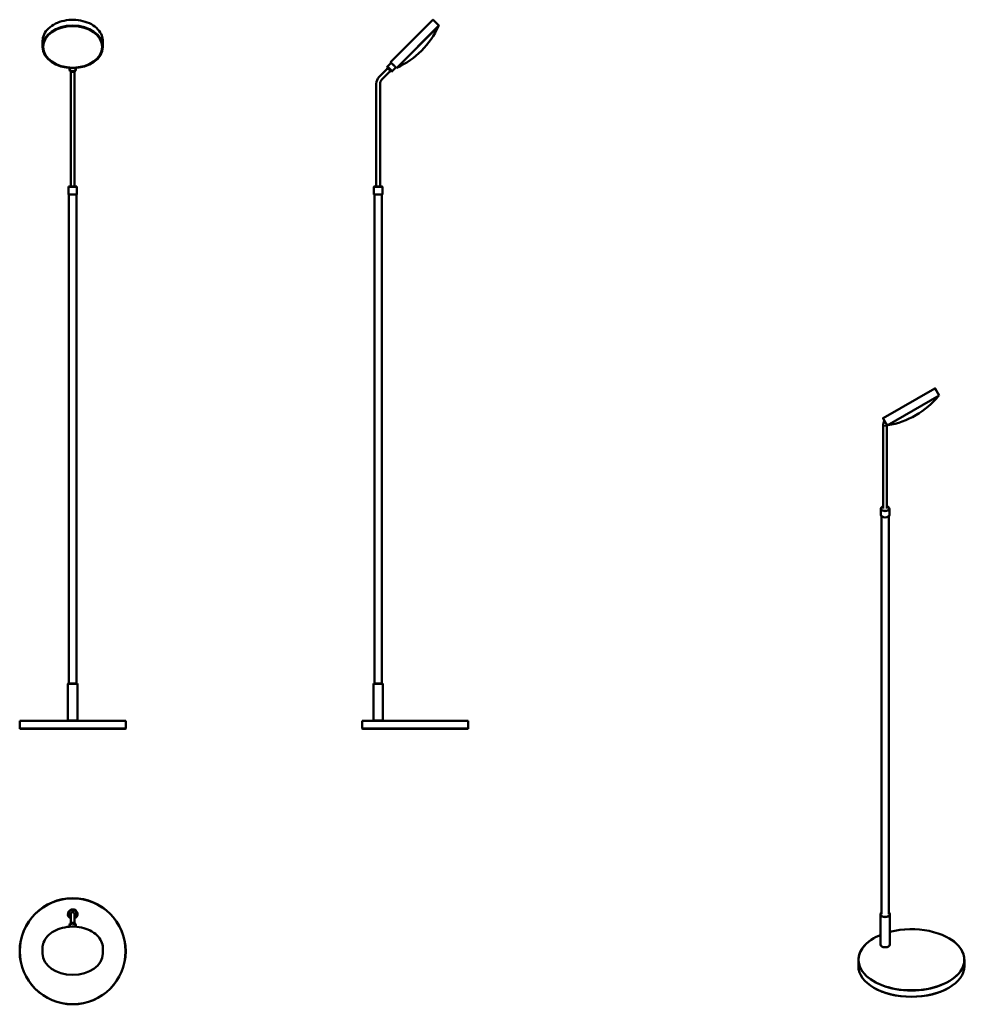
# Model space of a CAD drawing. Header units: millimetres. Extents: x 798 to 2594, y 299 to 2155.
import ezdxf

# ---------------------------------------------------------------- set-up
doc = ezdxf.new("R2010")
doc.units = ezdxf.units.MM
doc.header["$LTSCALE"] = 8
doc.layers.add('Visibile (ISO)', color=7, linetype='Continuous', lineweight=50)
doc.layers.add('Visibile sottile (ISO)', color=7, linetype='Continuous', lineweight=35)

msp = doc.modelspace()

# ---------------------------------------------------------------- linework, layer by layer
at = {"layer": 'Visibile (ISO)'}
for p, q in [((1498.3, 2075.6), (1577.9, 2155.1)), ((1578.6, 2155.1), (1589.3, 2144.4)), ((1509.1, 2064.1), (1589.3, 2144.4)), ((1589.3, 2144), (1509.5, 2064.1)), ((1589.3, 2144), (1589.3, 2144.4)), ((841.7, 2115), (841.7, 2104.3)), ((955.2, 2115), (955.2, 2104.3)), ((892.5, 2062.7), (892.5, 2064.4)), ((892.5, 2061.3), (892.5, 2062.7)), ((904.5, 2062.7), (904.5, 2064.4)), ((904.5, 2061.3), (904.5, 2062.7)), ((1476.7, 2047.6), (1492.8, 2063.8)), ((1491.1, 2065.5), (1492.5, 2066.9)), ((1499.6, 2057), (1491.1, 2065.5)), ((1492.5, 2066.9), (1499.4, 2073.8)), ((1501, 2058.5), (1492.5, 2066.9)), ((1501, 2058.5), (1492.5, 2066.9)), ((1498.3, 2074.9), (1499.4, 2073.8)), ((1501, 2058.5), (1507.9, 2065.3)), ((1507.9, 2065.3), (1509.1, 2064.1)), ((1509.5, 2064.1), (1509.1, 2064.1)), ((895, 2045.2), (895, 2057.8)), ((895, 2045.2), (895, 2034.2)), ((902, 2045.2), (902, 2057.8)), ((902, 2034.2), (902, 2045.2)), ((1481.7, 2042.7), (1497.8, 2058.8)), ((1499.6, 2057), (1501, 2058.5)), ((895, 1840.7), (895, 2034.2)), ((902, 1840.7), (902, 2034.2)), ((1471.2, 1840.7), (1471.2, 2034.2)), ((1478.2, 1840.7), (1478.2, 2034.2)), ((890.7, 1840.7), (890.5, 1840.5)), ((906.5, 1840.5), (890.5, 1840.5)), ((890.5, 1840.5), (890.5, 1825.9)), ((890.7, 1840.7), (906.3, 1840.7)), ((906.3, 1840.7), (906.5, 1840.5)), ((906.5, 1840.5), (906.5, 1825.9)), ((1466.9, 1840.7), (1466.7, 1840.5)), ((1482.7, 1840.5), (1466.7, 1840.5)), ((1466.7, 1840.5), (1466.7, 1825.9)), ((1466.9, 1840.7), (1482.5, 1840.7)), ((1482.5, 1840.7), (1482.7, 1840.5)), ((1482.7, 1840.5), (1482.7, 1825.9)), ((890.5, 1825.9), (906.5, 1825.9)), ((890.7, 1825.7), (890.5, 1825.9)), ((906.3, 1825.7), (890.7, 1825.7)), ((891.5, 903.7), (891.5, 1825.7)), ((905.5, 903.7), (905.5, 1825.7)), ((906.3, 1825.7), (906.5, 1825.9)), ((1466.7, 1825.9), (1482.7, 1825.9)), ((1466.9, 1825.7), (1466.7, 1825.9)), ((1482.5, 1825.7), (1466.9, 1825.7)), ((1467.7, 903.7), (1467.7, 1825.7)), ((1481.7, 903.7), (1481.7, 1825.7)), ((1482.5, 1825.7), (1482.7, 1825.9)), ((2427.3, 1404.1), (2524.7, 1460.3)), ((2525.4, 1460.1), (2533, 1447)), ((2434.7, 1390.2), (2533, 1447)), ((2532.9, 1446.6), (2435.1, 1390.1)), ((2532.9, 1446.6), (2533, 1447)), ((2427.1, 1403.4), (2434.7, 1390.2)), ((2427.6, 1233.8), (2427.6, 1391.8)), ((2434.6, 1233.8), (2434.6, 1390.3)), ((2435.1, 1390.1), (2434.7, 1390.2)), ((2423.1, 1233.7), (2423.1, 1221.7)), ((2425.6, 1237), (2425.5, 1236.9)), ((2436.7, 1237), (2436.8, 1236.9)), ((2439.1, 1233.7), (2439.1, 1221.7)), ((2424.1, 468.8), (2424.1, 1219.5)), ((2425.6, 1218.4), (2425.5, 1218.5)), ((2436.7, 1218.4), (2436.8, 1218.5)), ((2438.1, 468.8), (2438.1, 1219.5)), ((889.7, 903.7), (889.5, 903.5)), ((907.5, 903.5), (889.5, 903.5)), ((889.5, 833.9), (889.5, 903.5)), ((889.7, 903.7), (907.3, 903.7)), ((907.3, 903.7), (907.5, 903.5)), ((907.5, 833.9), (907.5, 903.5)), ((1465.9, 903.7), (1465.7, 903.5)), ((1483.7, 903.5), (1465.7, 903.5)), ((1465.7, 833.9), (1465.7, 903.5)), ((1465.9, 903.7), (1483.5, 903.7)), ((1483.5, 903.7), (1483.7, 903.5)), ((1483.7, 833.9), (1483.7, 903.5)), ((798.7, 833.7), (798.5, 833.5)), ((998.5, 833.5), (798.5, 833.5)), ((798.5, 818.9), (798.5, 833.5)), ((798.5, 818.9), (998.5, 818.9)), ((798.7, 818.7), (798.5, 818.9)), ((798.7, 833.7), (998.3, 833.7)), ((998.3, 818.7), (798.7, 818.7)), ((889.5, 833.9), (907.5, 833.9)), ((889.7, 833.7), (889.5, 833.9)), ((907.3, 833.7), (907.5, 833.9)), ((998.3, 833.7), (998.5, 833.5)), ((998.3, 818.7), (998.5, 818.9)), ((998.5, 818.9), (998.5, 833.5)), ((1444.9, 833.7), (1444.7, 833.5)), ((1644.7, 833.5), (1444.7, 833.5)), ((1444.7, 818.9), (1444.7, 833.5)), ((1444.7, 818.9), (1644.7, 818.9)), ((1444.9, 818.7), (1444.7, 818.9)), ((1444.9, 833.7), (1644.5, 833.7)), ((1644.5, 818.7), (1444.9, 818.7)), ((1465.7, 833.9), (1483.7, 833.9)), ((1465.9, 833.7), (1465.7, 833.9)), ((1483.5, 833.7), (1483.7, 833.9)), ((1644.5, 833.7), (1644.7, 833.5)), ((1644.5, 818.7), (1644.7, 818.9)), ((1644.7, 818.9), (1644.7, 833.5)), ((895, 469), (895, 464.5)), ((895, 464.5), (895, 451.8)), ((902, 464.5), (902, 469)), ((902, 464.5), (902, 451.8)), ((2422.1, 411.8), (2422.1, 468.6)), ((2440.1, 411.8), (2440.1, 468.6)), ((892.5, 448.4), (892.5, 446.9)), ((892.5, 446.9), (892.5, 445.3)), ((904.5, 448.4), (904.5, 446.9)), ((904.5, 446.9), (904.5, 445.3)), ((2410.1, 423.8), (2409.9, 423.7)), ((2551.2, 423.8), (2551.3, 423.7)), ((841.7, 405.2), (841.7, 394.5)), ((955.2, 405.2), (955.2, 394.5)), ((2424.9, 408), (2424.8, 408.1)), ((2437.4, 408), (2437.5, 408.1)), ((2380.6, 370.9), (2380.6, 382.9)), ((2580.6, 370.9), (2580.6, 382.9)), ((2410.1, 330), (2409.9, 330.1)), ((2551.2, 330), (2551.3, 330.1))]:
    msp.add_line(p, q, dxfattribs=at)
for radius in [100, 99.8]:
    msp.add_circle((898.5, 399), radius, dxfattribs=at)
for centre, radius, start, end in [((1578.2, 2154.8), 0.5, 45, 135), ((1444, 2209.4), 159, 294.5721, 335.4279), ((1498.7, 2075.2), 0.5, 135, 225), ((1490.2, 2034.2), 19, 135, 180), ((1490.2, 2034.2), 12, 135, 180), ((2525, 1459.9), 0.5, 30, 120), ((2409.5, 1547.4), 159, 279.5721, 320.4279), ((2427.5, 1403.6), 0.5, 120, 210), ((898.5, 469), 9, 292.8854, 247.1146), ((898.5, 469), 8.8, 293.4362, 246.5638), ((898.5, 469), 8, 295.9445, 244.0555), ((898.5, 469), 7.8, 296.6615, 243.3385), ((898.5, 469), 3.5, 0, 180)]:
    msp.add_arc(centre, radius, start, end, dxfattribs=at)
for centre, major_axis in [((898.5, 2104.3), (56.8, 0)), ((898.5, 2104.1), (-56.5, 0)), ((898.5, 2104.1), (55.5, 0))]:
    msp.add_ellipse(centre, major_axis=major_axis, ratio=0.707107, dxfattribs=at)
for centre, major_axis, ratio, start_param, end_param in [((898.5, 2062.7), (-6, 0), 0.707107, 0, 3.141593), ((898.5, 2062.7), (-6, 0), 0.707107, 0, 3.141593), ((898.5, 2061.3), (-6, 0), 0.707107, 0, 3.141593), ((2431.1, 1233.7), (-8, 0), 0.57735, 5.497787, 10.210176), ((2431.1, 1233.8), (7.8, 0), 0.57735, 2.036127, 7.388651), ((2431.1, 1221.7), (8, 0), 0.57735, 3.141593, 6.283185), ((2431.1, 1221.6), (7.8, 0), 0.57735, 3.926991, 5.497787), ((2431.1, 468.6), (-9, 0), 0.57735, 5.603511, 10.104452), ((2431.1, 468.8), (8.8, 0), 0.57735, 2.490554, 6.934224), ((898.5, 448.4), (6, 0), 0.707107, 0, 3.141593), ((898.5, 446.9), (6, 0), 0.707107, 0, 3.141593), ((898.5, 446.9), (6, 0), 0.707107, 0, 3.141593), ((2480.6, 383), (99.8, 0), 0.57735, 2.197091, 8.271821), ((2480.6, 382.9), (-100, 0), 0.57735, 5.497787, 10.210176), ((2431.1, 411.8), (9, 0), 0.57735, 3.141593, 6.283185), ((898.5, 394.5), (56.8, 0), 0.707107, 3.141593, 6.283185), ((2431.1, 411.6), (8.8, 0), 0.57735, 3.926991, 5.497787), ((2480.6, 370.9), (100, 0), 0.57735, 3.141593, 6.283185), ((2480.6, 370.8), (99.8, 0), 0.57735, 3.926991, 5.497787)]:
    msp.add_ellipse(centre, major_axis=major_axis, ratio=ratio, start_param=start_param, end_param=end_param, dxfattribs=at)
for points, knots in [([(841.7, 2115), (841.7, 2119.3), (842.7, 2123.6), (846.5, 2131.7), (849.3, 2135.6), (856.5, 2142.5), (860.9, 2145.5), (870.8, 2150.4), (876.3, 2152.3), (887.9, 2154.8), (894, 2155.4), (906.1, 2155.2), (912.1, 2154.4), (923.5, 2151.4), (928.9, 2149.3), (938.4, 2144), (942.5, 2140.8), (949.2, 2133.6), (951.7, 2129.6), (954.6, 2122), (955.2, 2118.5), (955.2, 2115)], [1.570796, 1.570796, 1.570796, 1.570796, 1.888014, 1.888014, 2.206629, 2.206629, 2.526999, 2.526999, 2.847961, 2.847961, 3.168977, 3.168977, 3.489978, 3.489978, 3.810996, 3.810996, 4.131915, 4.131915, 4.45207, 4.45207, 4.712389, 4.712389, 4.712389, 4.712389]), ([(1499.4, 2073.8), (1499.4, 2073.8), (1499.5, 2073.7), (1500, 2073.3), (1500.3, 2073), (1501.1, 2072.4), (1501.7, 2071.9), (1502.7, 2070.9), (1503.3, 2070.3), (1503.9, 2069.8)], [2.7143224, 2.7143224, 2.7143224, 2.7143224, 2.9405154, 2.9405154, 3.1667085, 3.1667085, 3.3929025, 3.3929025, 3.6190965, 3.6190965, 3.6190965, 3.6190965]), ([(1503.9, 2069.8), (1504.4, 2069.3), (1504.9, 2068.7), (1505.9, 2067.6), (1506.4, 2067.1), (1507.1, 2066.3), (1507.4, 2065.9), (1507.8, 2065.5), (1507.9, 2065.3), (1507.9, 2065.3)], [0, 0, 0, 0, 0.226194, 0.226194, 0.452388, 0.452388, 0.6785811, 0.6785811, 0.9047741, 0.9047741, 0.9047741, 0.9047741]), ([(2427.6, 1391.8), (2427.6, 1392.6), (2427.7, 1393.4), (2427.9, 1395), (2428.1, 1395.8), (2428.6, 1397.3), (2428.9, 1398), (2429.4, 1398.8), (2429.5, 1398.9), (2429.6, 1399.1)], [4.712389, 4.712389, 4.712389, 4.712389, 4.8694686, 4.8694686, 5.0265482, 5.0265482, 5.1836279, 5.1836279, 5.2174525, 5.2174525, 5.2174525, 5.2174525]), ([(955.2, 405.2), (955.2, 409.5), (954.3, 413.8), (950.5, 421.9), (947.7, 425.8), (940.5, 432.7), (936.1, 435.7), (926.2, 440.6), (920.7, 442.5), (909.1, 445), (903, 445.6), (890.9, 445.4), (884.9, 444.6), (873.5, 441.6), (868.1, 439.5), (858.6, 434.2), (854.4, 431), (847.7, 423.8), (845.2, 419.8), (842.4, 412.2), (841.7, 408.7), (841.7, 405.2)], [4.712389, 4.712389, 4.712389, 4.712389, 5.029607, 5.029607, 5.348221, 5.348221, 5.668592, 5.668592, 5.989553, 5.989553, 6.310569, 6.310569, 6.631571, 6.631571, 6.952589, 6.952589, 7.273508, 7.273508, 7.593663, 7.593663, 7.853982, 7.853982, 7.853982, 7.853982])]:
    msp.add_open_spline(points, degree=3, knots=knots, dxfattribs=at)
at = {"layer": 'Visibile sottile (ISO)'}
msp.add_line((2525.4, 1460.1), (2427.1, 1403.4), dxfattribs=at)
msp.add_ellipse((2431.1, 1391.8), major_axis=(-3.5, 0), ratio=0.57735, start_param=0, end_param=2.691622, dxfattribs=at)

doc.saveas('drawing.dxf')
